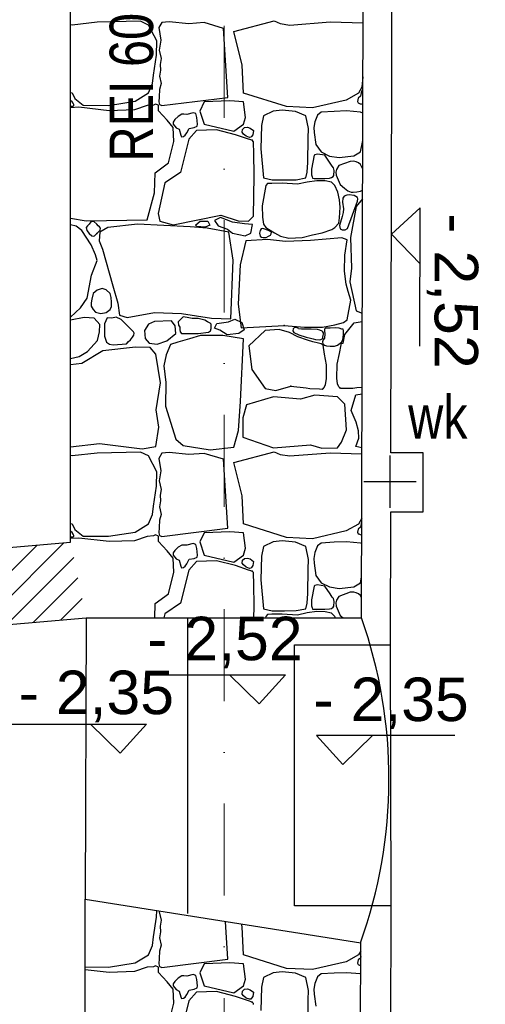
# Model space of a CAD drawing. Header units: millimetres. Extents: x 77315 to 1043159, y -108895 to -47794.
# Tile 31 of 87: x 101262 to 102868, y -104418 to -101023. Entities that reach past the tile are written whole.
import ezdxf

# ---------------------------------------------------------------- set-up
doc = ezdxf.new("R2010")
doc.units = ezdxf.units.MM
doc.header["$MEASUREMENT"] = 0
doc.linetypes.add('Dot & Dashed', pattern=[670.277762, 317.5, -176.388889, 0, -176.388874])
for name, color, linetype in [('_HATCH', 7, 'Continuous'), ('Annotation - Text', 7, 'Continuous'), ('HATCH', 7, 'Continuous'), ('Koty', 7, 'Continuous'), ('opisy inne', 7, 'Continuous'), ('OSIE', 7, 'Continuous'), ('podciagi', 7, 'Continuous'), ('SCHODY', 7, 'Continuous'), ('Structural - Bearing', 7, 'Continuous'), ('Structural - Grid', 7, 'Continuous')]:
    doc.layers.add(name, color=color, linetype=linetype)
doc.styles.add('STYL_AUTOMATYCZNY_1', font='arial.ttf')
doc.styles.add('STYL_AUTOMATYCZNY_3', font='arial.ttf', dxfattribs={"width": 0.8})
doc.styles.add('STYL_AUTOMATYCZNY_6', font='arial.ttf', dxfattribs={"width": 0.8})

# ---------------------------------------------------------------- blocks, each defined once
blk = doc.blocks.new('*X14')
at = {"layer": '_HATCH'}
for p, q in [((101529.4, -101031.9), (101442.3, -101041.4)), ((101678.9, -101028.2), (101529.4, -101031.9)), ((101706.5, -101041.4), (101678.9, -101028.2)), ((101751.5, -101032.3), (101741.5, -101049.8)), ((101777.5, -101029.8), (101751.5, -101032.3)), ((101844.8, -101036.9), (101777.5, -101029.8)), ((101897.7, -101032.7), (101844.8, -101036.9)), ((101965.2, -101053), (101897.7, -101032.7)), ((102000, -101063.4), (102139.9, -101027)), ((102139.9, -101027), (102160.1, -101036.5)), ((102193.4, -101041.4), (102333.4, -101030.3)), ((102333.4, -101030.3), (102446.3, -101033.7)), ((101442.3, -101041.4), (101437.3, -101040)), ((101735, -101095.9), (101706.5, -101041.4)), ((101741.5, -101049.8), (101748.2, -101093.2)), ((101979.6, -101290.7), (101965.2, -101053)), ((102029.5, -101179.1), (102000, -101063.4)), ((102160.1, -101036.5), (102193.4, -101041.4)), ((101733.8, -101145.4), (101735, -101095.9)), ((101748.2, -101093.2), (101742.7, -101127.5)), ((101742.7, -101127.5), (101749.4, -101156.7)), ((101723, -101214.4), (101733.8, -101145.4)), ((101749.4, -101156.7), (101746.1, -101176.8)), ((101748, -101196.6), (101744.4, -101217.4)), ((101746.1, -101176.8), (101748, -101196.6)), ((102033.3, -101275.9), (102029.5, -101179.1)), ((101719.7, -101243.3), (101723, -101214.4)), ((101744.4, -101217.4), (101750, -101242.8)), ((102445.8, -101220), (102442, -101255.7)), ((101706.5, -101275.5), (101719.7, -101243.3)), ((101744.2, -101263.4), (101742.4, -101288.6)), ((101750, -101242.8), (101744.2, -101263.4)), ((102442, -101255.7), (102430.8, -101276.3)), ((102441.1, -101268.9), (102437, -101286.9)), ((102445.7, -101264.6), (102441.1, -101268.9)), ((101437.3, -101274.1), (101442.3, -101275.5)), ((101442.4, -101305.6), (101437.3, -101301.2)), ((101442.3, -101275.5), (101451.8, -101294.9)), ((101446.1, -101310.9), (101442.4, -101305.6)), ((101451.8, -101294.9), (101481.1, -101317.6)), ((101567.8, -101318.4), (101660.3, -101304)), ((101660.3, -101304), (101706.5, -101275.5)), ((101742.4, -101288.6), (101741.5, -101306.3)), ((101751.5, -101319.2), (101979.6, -101290.7)), ((101986.6, -101302.9), (101897.7, -101306.3)), ((102033.9, -101306.3), (101986.6, -101302.9)), ((102181.6, -101322.5), (102033.3, -101275.9)), ((102388.3, -101299.8), (102272, -101326.9)), ((102430.8, -101276.3), (102388.3, -101299.8)), ((102429.1, -101293.3), (102426.8, -101304.4)), ((102426.8, -101304.4), (102430, -101309.6)), ((102437, -101286.9), (102429.1, -101293.3)), ((101437.3, -101320.8), (101445.9, -101320.5)), ((101465.9, -101324.6), (101437.3, -101326.2)), ((101445.9, -101320.5), (101448.3, -101318.6)), ((101448.2, -101315.3), (101446.1, -101310.9)), ((101448.3, -101318.6), (101448.2, -101315.3)), ((101570.7, -101336.6), (101465.9, -101324.6)), ((101481.1, -101317.6), (101567.8, -101318.4)), ((101657.8, -101333.7), (101570.7, -101336.6)), ((101701.2, -101318.8), (101657.8, -101333.7)), ((101722.9, -101317.4), (101701.2, -101318.8)), ((101730.3, -101313.6), (101722.9, -101317.4)), ((101740.9, -101318.1), (101730.3, -101313.6)), ((101740.4, -101336.6), (101740.9, -101318.1)), ((101770.9, -101369.2), (101740.4, -101336.6)), ((101741.5, -101306.3), (101744.4, -101315.6)), ((101744.4, -101315.6), (101751.5, -101319.2)), ((101897.7, -101306.3), (101883.3, -101337.9)), ((101883.3, -101337.9), (101897.7, -101383)), ((102040.6, -101360), (102033.9, -101306.3)), ((102136.7, -101338), (102102.8, -101353.9)), ((102167.1, -101334.5), (102136.7, -101338)), ((102213.4, -101339), (102167.1, -101334.5)), ((102272, -101326.9), (102181.6, -101322.5)), ((102249, -101353.9), (102213.4, -101339)), ((102346.8, -101339), (102301.9, -101342)), ((102389, -101337.6), (102346.8, -101339)), ((102437.7, -101342), (102389, -101337.6)), ((102430, -101309.6), (102432.2, -101310.4)), ((102432.2, -101310.4), (102436.7, -101312.6)), ((102436.7, -101312.6), (102441.1, -101313)), ((102441.1, -101313), (102445.6, -101314)), ((101791.6, -101394.4), (101770.9, -101369.2)), ((101797.3, -101367.5), (101791.5, -101376.1)), ((101808.5, -101356.3), (101797.3, -101367.5)), ((101820.6, -101348.6), (101808.5, -101356.3)), ((101828.4, -101348.5), (101820.6, -101348.6)), ((101837.8, -101349.4), (101828.4, -101348.5)), ((101860.2, -101343.6), (101837.8, -101349.4)), ((101869.5, -101346.7), (101860.2, -101343.6)), ((101873.2, -101360.6), (101869.5, -101346.7)), ((101874.7, -101383.3), (101873.2, -101360.6)), ((102033.9, -101383), (102040.6, -101360)), ((102102.8, -101353.9), (102095.6, -101387.4)), ((102257.7, -101398.4), (102249, -101353.9)), ((102289.5, -101351.8), (102280.3, -101374.5)), ((102301.9, -101342), (102289.5, -101351.8)), ((102445.5, -101344.9), (102437.7, -101342)), ((101791.5, -101376.1), (101791.6, -101383)), ((101791.6, -101383), (101801.4, -101395.7)), ((101793.2, -101442.7), (101791.6, -101394.4)), ((101801.4, -101395.7), (101811.4, -101400.8)), ((101811.4, -101400.8), (101817.6, -101421.2)), ((101838, -101413), (101846.1, -101397.5)), ((101871.6, -101405.1), (101845.2, -101434.8)), ((101846.1, -101397.5), (101863.8, -101394.5)), ((101863.8, -101394.5), (101874.3, -101390.1)), ((101940.2, -101402.6), (101871.6, -101405.1)), ((101874.3, -101390.1), (101874.7, -101383.3)), ((101897.7, -101383), (102000.8, -101407.5)), ((102006.2, -101419.5), (101940.2, -101402.6)), ((102000.8, -101407.5), (102033.9, -101383)), ((102028.7, -101411), (102030.4, -101401.2)), ((102030.4, -101401.2), (102037.7, -101394.5)), ((102037.7, -101394.5), (102047.7, -101393.3)), ((102047.7, -101393.3), (102056.9, -101396.5)), ((102056.9, -101396.5), (102068, -101405)), ((102068, -101405), (102066.1, -101419.3)), ((102095.6, -101387.4), (102094, -101468.3)), ((102257.4, -101431.5), (102257.7, -101398.4)), ((102280.3, -101374.5), (102276.8, -101394.6)), ((102276.8, -101394.6), (102277.1, -101411.6)), ((101845.2, -101434.8), (101816.3, -101549.6)), ((101817.6, -101421.2), (101819.8, -101426.7)), ((101819.8, -101426.7), (101826.4, -101425.9)), ((101826.4, -101425.9), (101832.1, -101421.4)), ((101832.1, -101421.4), (101838, -101413)), ((102050.8, -101434.8), (102006.2, -101419.5)), ((102033.9, -101417.3), (102028.7, -101411)), ((102043, -101425), (102033.9, -101417.3)), ((102054.2, -101429), (102043, -101425)), ((102064.2, -101438.6), (102050.8, -101434.8)), ((102059.2, -101428.4), (102054.2, -101429)), ((102061.8, -101425.5), (102059.2, -101428.4)), ((102066.1, -101419.3), (102061.8, -101425.5)), ((102068.4, -101443.6), (102064.2, -101438.6)), ((102256.2, -101515.2), (102257.4, -101431.5)), ((102277.1, -101411.6), (102283.9, -101453.5)), ((102437.7, -101478.7), (102445.3, -101439.3)), ((101774.6, -101516.5), (101793.2, -101442.7)), ((102068.6, -101447.6), (102068.4, -101443.6)), ((102069, -101481.5), (102068.6, -101447.6)), ((102094, -101468.3), (102102.8, -101568.6)), ((102283.9, -101453.5), (102301.9, -101478.7)), ((102070.6, -101561.1), (102069, -101481.5)), ((102277.1, -101490.5), (102268.3, -101537.9)), ((102280.3, -101488.5), (102277.1, -101490.5)), ((102288.8, -101486.1), (102280.3, -101488.5)), ((102314.8, -101490.5), (102288.8, -101486.1)), ((102301.9, -101478.7), (102330.1, -101493)), ((102332.6, -101517.3), (102314.8, -101490.5)), ((102330.1, -101493), (102364.1, -101498.4)), ((102364.1, -101498.4), (102414.3, -101492.4)), ((102414.3, -101492.4), (102437.7, -101478.7)), ((101728.8, -101550.4), (101774.6, -101516.5)), ((102253.7, -101548.5), (102256.2, -101515.2)), ((102268.3, -101537.9), (102268, -101558.1)), ((102340.2, -101528), (102332.6, -101517.3)), ((102344.8, -101533.3), (102340.2, -101528)), ((102346.3, -101543.3), (102344.8, -101533.3)), ((102345, -101559.6), (102346.3, -101543.3)), ((102354.3, -101539.1), (102352.3, -101548.2)), ((102363.2, -101525.6), (102354.3, -101539.1)), ((102401.6, -101511.6), (102363.2, -101525.6)), ((102414.2, -101511.1), (102401.6, -101511.6)), ((102422.2, -101513), (102414.2, -101511.1)), ((102430.6, -101516.7), (102422.2, -101513)), ((102437.5, -101522.3), (102430.6, -101516.7)), ((102445, -101538.3), (102437.5, -101522.3)), ((101727.2, -101620.2), (101728.8, -101550.4)), ((101816.3, -101549.6), (101762.7, -101585.5)), ((102068.1, -101700.2), (102070.6, -101561.1)), ((102102.8, -101568.6), (102133.2, -101575.4)), ((102133.2, -101575.4), (102175.6, -101574.9)), ((102175.6, -101574.9), (102215.8, -101574.7)), ((102215.8, -101574.7), (102249, -101568.6)), ((102249, -101568.6), (102253.7, -101548.5)), ((102268, -101558.1), (102270.6, -101565.1)), ((102270.6, -101565.1), (102272.2, -101569.1)), ((102272.2, -101569.1), (102277.1, -101570)), ((102277.1, -101570), (102314.8, -101570)), ((102314.8, -101570), (102330.4, -101568.7)), ((102330.4, -101568.7), (102337.6, -101566.9)), ((102337.6, -101566.9), (102343, -101563)), ((102343, -101563), (102345, -101559.6)), ((102352.3, -101548.2), (102353.9, -101559.3)), ((102353.9, -101559.3), (102367.7, -101591.3)), ((101762.7, -101585.5), (101739.1, -101690.8)), ((102110.6, -101594.8), (102098.6, -101664.5)), ((102116.9, -101587.8), (102110.6, -101594.8)), ((102131.9, -101587.3), (102116.9, -101587.8)), ((102166.7, -101586.8), (102131.9, -101587.3)), ((102219.7, -101590.1), (102166.7, -101586.8)), ((102253, -101582.8), (102219.7, -101590.1)), ((102286.9, -101578.1), (102253, -101582.8)), ((102315.4, -101578.6), (102286.9, -101578.1)), ((102337.4, -101583.5), (102315.4, -101578.6)), ((102349.3, -101594.8), (102337.4, -101583.5)), ((102359.1, -101617.5), (102349.3, -101594.8)), ((102367.7, -101591.3), (102382.4, -101604)), ((102382.4, -101604), (102394, -101613)), ((102437, -101613.7), (102444.8, -101610.3)), ((101701.2, -101712.6), (101727.2, -101620.2)), ((102364.7, -101644.3), (102359.1, -101617.5)), ((102367.8, -101669.6), (102364.7, -101644.3)), ((102376.5, -101638.8), (102375.4, -101651.5)), ((102381.7, -101631.6), (102376.5, -101638.8)), ((102390.5, -101628), (102381.7, -101631.6)), ((102398.4, -101627), (102390.5, -101628)), ((102394, -101613), (102405.3, -101617.2)), ((102416, -101628.9), (102398.4, -101627)), ((102405.3, -101617.2), (102412.3, -101617.7)), ((102412.3, -101617.7), (102424.4, -101616.8)), ((102427.3, -101636.3), (102416, -101628.9)), ((102444.8, -101640.2), (102422.2, -101666.8)), ((102424.4, -101616.8), (102437, -101613.7)), ((102427.1, -101648.1), (102427.8, -101641)), ((102427.8, -101641), (102427.3, -101636.3)), ((102098.6, -101664.5), (102099.1, -101704.2)), ((102365.2, -101706.5), (102367.8, -101669.6)), ((102375.4, -101651.5), (102379.2, -101674.9)), ((102379.2, -101674.9), (102377.3, -101687.3)), ((102392.5, -101743.2), (102427.1, -101648.1)), ((102422.2, -101666.8), (102402.8, -101774.1)), ((101437.3, -101707.6), (101491, -101715.9)), ((101491, -101715.9), (101701.2, -101712.6)), ((101739.1, -101690.8), (101745.3, -101717.6)), ((101790.7, -101730), (101955.9, -101696.9)), ((101954.3, -101704.8), (101934.2, -101715.1)), ((101995.6, -101720.5), (101954.3, -101704.8)), ((101955.9, -101696.9), (102015.3, -101716.8)), ((102050.8, -101717.6), (102068.1, -101700.2)), ((102099.1, -101704.2), (102102.4, -101727.4)), ((102362.6, -101723.9), (102365.2, -101706.5)), ((102374.7, -101701.6), (102364.5, -101733)), ((102377.3, -101687.3), (102374.7, -101701.6)), ((101456.8, -101734.9), (101437.3, -101730.7)), ((101475.8, -101749.8), (101456.8, -101734.9)), ((101495, -101733.6), (101491.5, -101739)), ((101491.5, -101739), (101493.3, -101749.4)), ((101501, -101727.5), (101495, -101733.6)), ((101506.5, -101720.4), (101501, -101727.5)), ((101511.8, -101718.2), (101506.5, -101720.4)), ((101517.1, -101719.2), (101511.8, -101718.2)), ((101527.8, -101727.5), (101517.1, -101719.2)), ((101532.4, -101734), (101527.8, -101727.5)), ((101537.3, -101736.6), (101532.4, -101734)), ((101540.4, -101741.9), (101537.3, -101736.6)), ((101566.2, -101739.5), (101538.5, -101756)), ((101539.6, -101749), (101540.4, -101741.9)), ((101668.1, -101727.5), (101566.2, -101739.5)), ((101850.2, -101736.6), (101668.1, -101727.5)), ((101745.3, -101717.6), (101790.7, -101730)), ((101908.4, -101741.9), (101850.2, -101736.6)), ((101869.5, -101730.3), (101884.7, -101718.1)), ((101871.9, -101735.7), (101869.5, -101730.3)), ((101901.9, -101738.2), (101871.9, -101735.7)), ((101884.7, -101718.1), (101911.2, -101717.1)), ((101918, -101731.8), (101901.9, -101738.2)), ((101983, -101755.1), (101908.4, -101741.9)), ((101911.2, -101717.1), (101918, -101731.8)), ((101934.2, -101715.1), (101946, -101733.8)), ((101946, -101733.8), (101978.9, -101744.6)), ((101978.9, -101744.6), (101996.1, -101759.3)), ((102037.8, -101726.4), (101995.6, -101720.5)), ((102015.3, -101716.8), (102050.8, -101717.6)), ((102065.2, -101729.4), (102037.8, -101726.4)), ((102058.9, -101759.3), (102065.2, -101729.4)), ((102094.3, -101744.1), (102091.5, -101749.2)), ((102101, -101743), (102094.3, -101744.1)), ((102120.5, -101749.2), (102101, -101743)), ((102102.4, -101727.4), (102110.6, -101739)), ((102110.6, -101739), (102141.2, -101758.2)), ((102305.8, -101757.3), (102338.3, -101746.8)), ((102338.3, -101746.8), (102349.3, -101739)), ((102349.3, -101739), (102362.6, -101723.9)), ((102364.5, -101733), (102366.8, -101743.6)), ((102366.8, -101743.6), (102373.9, -101747.4)), ((102373.9, -101747.4), (102384.2, -101746.9)), ((102384.2, -101746.9), (102392.5, -101743.2)), ((101508.4, -101799.7), (101475.8, -101749.8)), ((101493.3, -101749.4), (101501, -101760.5)), ((101501, -101760.5), (101510.3, -101767.9)), ((101510.3, -101767.9), (101515, -101769.3)), ((101515, -101769.3), (101519.9, -101767.8)), ((101519.9, -101767.8), (101523.3, -101764.3)), ((101523.3, -101764.3), (101527.8, -101760.5)), ((101527.8, -101760.5), (101539.6, -101749)), ((101538.5, -101756), (101535.6, -101785.3)), ((101998, -101852.2), (101983, -101755.1)), ((101996.1, -101759.3), (102039.2, -101768.1)), ((102039.2, -101768.1), (102058.9, -101759.3)), ((102116.5, -101780.3), (102041.8, -101784.8)), ((102091.5, -101749.2), (102088.7, -101758.4)), ((102088.7, -101758.4), (102091.5, -101769.4)), ((102091.5, -101769.4), (102095.5, -101772.3)), ((102095.5, -101772.3), (102102.2, -101773.8)), ((102102.2, -101773.8), (102112.1, -101774.3)), ((102112.1, -101774.3), (102120.5, -101769.4)), ((102178.7, -101787.2), (102116.5, -101780.3)), ((102129.9, -101755.2), (102120.5, -101749.2)), ((102120.5, -101769.4), (102126.6, -101765.8)), ((102126.6, -101765.8), (102129.4, -101761.3)), ((102129.4, -101761.3), (102129.9, -101755.2)), ((102141.2, -101758.2), (102161.6, -101769.4)), ((102161.6, -101769.4), (102190.1, -101776)), ((102190.1, -101776), (102236.6, -101773.4)), ((102236.6, -101773.4), (102271.5, -101764.8)), ((102373.3, -101775), (102264.6, -101784.4)), ((102271.5, -101764.8), (102305.8, -101757.3)), ((102391.5, -101781.8), (102373.3, -101775)), ((102402.8, -101774.1), (102406.9, -101879.4)), ((101522.8, -101833.6), (101508.4, -101799.7)), ((101535.6, -101785.3), (101547.4, -101814.6)), ((101547.4, -101814.6), (101583.1, -101940.9)), ((102041.8, -101784.8), (102022.4, -101867.7)), ((102264.6, -101784.4), (102178.7, -101787.2)), ((102383, -101835.3), (102391.5, -101781.8)), ((101528.6, -101853.4), (101522.8, -101833.6)), ((102382.1, -101889.5), (102383, -101835.3)), ((101509.6, -101904.2), (101528.6, -101853.4)), ((101990.1, -102054.8), (101998, -101852.2)), ((102022.4, -101867.7), (102015.9, -102003.4)), ((102406.9, -101879.4), (102401.2, -101926.9)), ((101493.9, -101983.4), (101509.6, -101904.2)), ((102388.5, -101934.8), (102382.1, -101889.5)), ((101546.4, -101950.2), (101529.4, -101955.1)), ((101560.2, -101954.4), (101546.4, -101950.2)), ((101583.1, -101940.9), (101600.4, -102000.3)), ((102395.5, -101960.1), (102388.5, -101934.8)), ((102401.2, -101926.9), (102422.2, -102026.8)), ((101471.6, -102016.9), (101493.9, -101983.4)), ((101514.8, -101967), (101510.1, -101986.5)), ((101529.4, -101955.1), (101514.8, -101967)), ((101573.5, -101967), (101560.2, -101954.4)), ((101577.3, -101981.3), (101573.5, -101967)), ((101577.8, -101997), (101577.3, -101981.3)), ((102404.4, -101990.1), (102395.5, -101960.1)), ((101437.3, -102049.1), (101471.6, -102016.9)), ((101508.2, -101998.6), (101508, -102011)), ((101508, -102011), (101514.8, -102022.2)), ((101510.1, -101986.5), (101508.2, -101998.6)), ((101573.5, -102022.2), (101577.9, -102012)), ((101577.9, -102012), (101577.8, -101997)), ((101600.4, -102000.3), (101606.2, -102041.2)), ((102015.9, -102003.4), (102025.9, -102085.1)), ((102391.5, -102057.3), (102404.4, -101990.1)), ((101484, -102049.5), (101437.3, -102059.3)), ((101519.1, -102052.4), (101484, -102049.5)), ((101514.8, -102022.2), (101523.5, -102031.6)), ((101537.7, -102073.8), (101519.1, -102052.4)), ((101523.5, -102031.6), (101542.1, -102036.2)), ((101542.1, -102036.2), (101559.8, -102032.8)), ((101563.7, -102051.1), (101554.4, -102071.8)), ((101559.8, -102032.8), (101573.5, -102022.2)), ((101579.9, -102051.7), (101563.7, -102051.1)), ((101594.3, -102048), (101579.9, -102051.7)), ((101611.6, -102056.5), (101594.3, -102048)), ((101606.2, -102041.2), (101632.2, -102049.9)), ((101632.2, -102049.9), (101726.3, -102032.5)), ((101726.3, -102032.5), (101820, -102035.8)), ((101820, -102052.8), (101808.5, -102064.7)), ((101820, -102035.8), (101923.7, -102051.5)), ((101826, -102047.2), (101820, -102052.8)), ((101839, -102050.2), (101826, -102047.2)), ((101856.8, -102053.1), (101839, -102050.2)), ((101877, -102052.8), (101856.8, -102053.1)), ((101899.9, -102058.8), (101877, -102052.8)), ((101923.7, -102051.5), (101990.1, -102054.8)), ((102422.2, -102026.8), (102443.8, -102034.2)), ((101537.3, -102098.6), (101537.7, -102073.8)), ((101554.4, -102071.8), (101553.8, -102114.3)), ((101654.5, -102099.4), (101611.6, -102056.5)), ((101705.7, -102072.6), (101691.9, -102094.9)), ((101727.2, -102063.5), (101705.7, -102072.6)), ((101785, -102061), (101727.2, -102063.5)), ((101798.6, -102078.8), (101785, -102061)), ((101800.9, -102104.7), (101798.6, -102078.8)), ((101808.5, -102064.7), (101809.5, -102076.5)), ((101809.5, -102076.5), (101814.3, -102083.5)), ((101814.3, -102083.5), (101814.1, -102090.8)), ((101909.7, -102064.2), (101899.9, -102058.8)), ((101919, -102068.8), (101909.7, -102064.2)), ((101922.5, -102072.7), (101919, -102068.8)), ((101921.7, -102087.8), (101922.6, -102081.2)), ((101922.6, -102081.2), (101922.5, -102072.7)), ((101934.3, -102086.5), (101942.1, -102070.3)), ((101951.7, -102093.8), (101934.3, -102086.5)), ((101942.1, -102070.3), (101982.4, -102064.3)), ((101982.4, -102064.3), (102004.1, -102055.2)), ((102004.1, -102055.2), (102028.2, -102067.3)), ((102025.9, -102085.1), (102173.7, -102077.6)), ((102028.2, -102067.3), (102036, -102092)), ((102173.7, -102077.6), (102244, -102082.9)), ((102208.3, -102085.1), (102205.4, -102088.5)), ((102214.3, -102084.6), (102208.3, -102085.1)), ((102218.6, -102085.4), (102214.3, -102084.6)), ((102221.9, -102086.9), (102218.6, -102085.4)), ((102223.6, -102088.9), (102221.9, -102086.9)), ((102244, -102082.9), (102306.8, -102082.9)), ((102306.8, -102082.9), (102348.5, -102074.6)), ((102316.4, -102086.7), (102313.3, -102089.7)), ((102320.1, -102087), (102316.4, -102086.7)), ((102333.4, -102086.1), (102320.1, -102087)), ((102352, -102085.2), (102333.4, -102086.1)), ((102348.5, -102074.6), (102378.8, -102067.3)), ((102364.2, -102086.4), (102352, -102085.2)), ((102373.3, -102089.7), (102364.2, -102086.4)), ((102378.8, -102067.3), (102391.5, -102057.3)), ((102383.7, -102108.8), (102415.2, -102067.6)), ((102415.2, -102067.6), (102443.7, -102063.2)), ((101530.1, -102129.3), (101537.3, -102098.6)), ((101553.8, -102114.3), (101561.3, -102135.1)), ((101643.4, -102127), (101650.3, -102117.8)), ((101650.3, -102117.8), (101655.1, -102110.8)), ((101656.1, -102103.8), (101654.5, -102099.4)), ((101655.1, -102110.8), (101656.1, -102103.8)), ((101691.9, -102094.9), (101694.6, -102121.7)), ((101768.9, -102130.4), (101800.9, -102104.7)), ((101814.1, -102090.8), (101815, -102099.2)), ((101815, -102099.2), (101820, -102104.8)), ((101820, -102104.8), (101877, -102104.8)), ((101885.7, -102111.8), (101847.7, -102123.4)), ((101877, -102104.8), (101913.3, -102100.3)), ((101924.1, -102111.8), (101885.7, -102111.8)), ((101913.3, -102100.3), (101919.8, -102095.9)), ((101919.8, -102095.9), (101921.7, -102087.8)), ((101962.5, -102111.8), (101924.1, -102111.8)), ((101977, -102109.4), (101951.7, -102093.8)), ((102033.4, -102123.5), (101962.5, -102111.8)), ((102017.3, -102104.6), (101977, -102109.4)), ((102036, -102092), (102017.3, -102104.6)), ((102108.2, -102094.2), (102052.7, -102147.1)), ((102156.8, -102091.6), (102108.2, -102094.2)), ((102193.1, -102101.4), (102156.8, -102091.6)), ((102221.7, -102116.1), (102193.1, -102101.4)), ((102205.4, -102088.5), (102204.3, -102095.1)), ((102204.3, -102095.1), (102207.1, -102101.4)), ((102207.1, -102101.4), (102225.1, -102108.9)), ((102255, -102127.5), (102221.7, -102116.1)), ((102234.4, -102089.8), (102223.6, -102088.9)), ((102225.1, -102108.9), (102250.1, -102117)), ((102267.6, -102089.7), (102234.4, -102089.8)), ((102250.1, -102117), (102265.2, -102121)), ((102265.2, -102121), (102274.7, -102122.7)), ((102288.8, -102091.6), (102267.6, -102089.7)), ((102297.2, -102093), (102288.8, -102091.6)), ((102304.9, -102096.6), (102297.2, -102093)), ((102307.9, -102099.4), (102304.9, -102096.6)), ((102307, -102121.1), (102307.8, -102117.3)), ((102307.8, -102117.3), (102308.9, -102111.7)), ((102309.8, -102103.1), (102307.9, -102099.4)), ((102308.9, -102111.7), (102309.3, -102107.3)), ((102313.8, -102121), (102309, -102126.7)), ((102309.3, -102107.3), (102309.8, -102103.1)), ((102313.3, -102089.7), (102312.9, -102095.9)), ((102312.9, -102095.9), (102314.8, -102106.1)), ((102314.8, -102106.1), (102313.8, -102121)), ((102377.3, -102090.2), (102373.3, -102089.7)), ((102376, -102126.2), (102378.7, -102109.7)), ((102379.3, -102094.7), (102377.3, -102090.2)), ((102377.4, -102138.6), (102383.7, -102108.8)), ((102378.7, -102109.7), (102379.3, -102094.7)), ((101496, -102167.1), (101530.1, -102129.3)), ((101660.7, -102152.3), (101548.4, -102164.6)), ((101561.3, -102135.1), (101570.9, -102142.1)), ((101570.9, -102142.1), (101583.9, -102144.4)), ((101583.9, -102144.4), (101630.2, -102140)), ((101630.2, -102140), (101636.5, -102133)), ((101636.4, -102133.3), (101643.4, -102127)), ((101712.3, -102153.1), (101660.7, -102152.3)), ((101694.6, -102121.7), (101707.8, -102138.6)), ((101707.8, -102138.6), (101736.2, -102141.5)), ((101731.3, -102176.1), (101712.3, -102153.1)), ((101736.2, -102141.5), (101768.9, -102130.4)), ((101782, -102142.6), (101766.9, -102178.5)), ((101807.7, -102134.9), (101782, -102142.6)), ((101847.7, -102123.4), (101807.7, -102134.9)), ((102024, -102339.6), (102033.4, -102123.5)), ((102052.7, -102147.1), (102062.5, -102228.8)), ((102273.3, -102133.1), (102255, -102127.5)), ((102293.1, -102138.3), (102273.3, -102133.1)), ((102274.7, -102122.7), (102282.4, -102125.2)), ((102282.4, -102125.2), (102294.9, -102126.3)), ((102301.6, -102140), (102293.1, -102138.3)), ((102294.9, -102126.3), (102300.6, -102125.8)), ((102300.6, -102125.8), (102304.9, -102123.7)), ((102308.2, -102145.4), (102301.6, -102140)), ((102304.9, -102123.7), (102307, -102121.1)), ((102309, -102126.7), (102306.3, -102133.3)), ((102306.3, -102133.3), (102307.7, -102140.4)), ((102307.7, -102140.4), (102313.3, -102145.4)), ((102313.3, -102176.1), (102308.2, -102145.4)), ((102313.3, -102145.4), (102320.7, -102147.5)), ((102320.7, -102147.5), (102332.4, -102148.7)), ((102332.4, -102148.7), (102347.8, -102148.5)), ((102347.8, -102148.5), (102358, -102145.4)), ((102358, -102145.4), (102372, -102134.5)), ((102364.6, -102174.3), (102370.6, -102143.8)), ((102370.6, -102143.8), (102372.4, -102139.1)), ((102372, -102134.5), (102376, -102126.2)), ((102372.4, -102139.1), (102377.4, -102138.6)), ((101437.3, -102190.5), (101466.3, -102184)), ((101466.3, -102184), (101496, -102167.1)), ((101548.4, -102164.6), (101476.2, -102208.4)), ((101747.4, -102274.4), (101731.3, -102176.1)), ((101766.9, -102178.5), (101759.4, -102216.1)), ((102320, -102212.9), (102313.3, -102176.1)), ((102357, -102211), (102364.6, -102174.3)), ((101476.2, -102208.4), (101437.3, -102212.9)), ((101759.4, -102216.1), (101765.9, -102274.2)), ((102320, -102261), (102320, -102212.9)), ((102355.7, -102259), (102357, -102211)), ((102062.5, -102228.8), (102108.2, -102294.2)), ((101732.9, -102368.6), (101747.4, -102274.4)), ((101765.9, -102274.2), (101764.3, -102354.9)), ((102145.2, -102301.3), (102196.7, -102286.6)), ((102196.7, -102286.6), (102249.9, -102292.5)), ((102312.4, -102290.9), (102316.5, -102280.4)), ((102316.5, -102280.4), (102320, -102261)), ((102358.6, -102278.6), (102355.7, -102259)), ((102362.4, -102289.2), (102358.6, -102278.6)), ((102366.5, -102292.6), (102362.4, -102289.2)), ((102136.9, -102323.6), (102044.4, -102351.2)), ((102108.2, -102294.2), (102145.2, -102301.3)), ((102230.3, -102331.4), (102136.9, -102323.6)), ((102279.4, -102317.8), (102230.3, -102331.4)), ((102249.9, -102292.5), (102263.2, -102294.9)), ((102263.2, -102294.9), (102296.3, -102295.5)), ((102358.7, -102323.6), (102279.4, -102317.8)), ((102296.3, -102295.5), (102304.9, -102296.4)), ((102304.9, -102296.4), (102308.2, -102294.2)), ((102308.2, -102294.2), (102312.4, -102290.9)), ((102383.4, -102348.3), (102358.7, -102323.6)), ((102369.8, -102294.9), (102366.5, -102292.6)), ((102378.4, -102294.2), (102369.8, -102294.9)), ((102411.5, -102294.5), (102378.4, -102294.2)), ((102405.7, -102370.6), (102421, -102316.1)), ((102424.8, -102292.4), (102411.5, -102294.5)), ((102421, -102316.1), (102443.1, -102312.6)), ((102443.1, -102290.9), (102424.8, -102292.4)), ((101764.3, -102354.9), (101800.2, -102469.3)), ((102016.2, -102439.8), (102024, -102339.6)), ((102044.4, -102351.2), (102031.9, -102395.3)), ((102388.8, -102437.1), (102383.4, -102348.3)), ((101741.6, -102427.6), (101732.9, -102368.6)), ((102422.2, -102410.7), (102405.7, -102370.6)), ((102031.9, -102395.3), (102031.1, -102462.5)), ((102430.9, -102440), (102422.2, -102410.7)), ((101731.3, -102494.1), (101741.6, -102427.6)), ((102000.6, -102496.7), (102016.2, -102439.8)), ((102371.8, -102479.6), (102388.8, -102437.1)), ((102431.3, -102465.6), (102430.9, -102440)), ((101437.3, -102495.9), (101536.5, -102484.6)), ((101536.5, -102484.6), (101684.2, -102502.3)), ((101684.2, -102502.3), (101731.3, -102494.1)), ((101800.2, -102469.3), (101825.8, -102490.8)), ((101825.8, -102490.8), (101919.1, -102506.4)), ((102031.1, -102462.5), (102136.9, -102499.4)), ((102136.9, -102499.4), (102265.3, -102488.3)), ((102265.3, -102488.3), (102303.7, -102500.7)), ((102358.7, -102499.4), (102371.8, -102479.6)), ((102421, -102494.1), (102431.3, -102465.6)), ((102442.6, -102498.7), (102421, -102494.1)), ((101442.3, -102527.1), (101437.3, -102525.7)), ((101529.4, -102517.6), (101442.3, -102527.1)), ((101678.9, -102513.9), (101529.4, -102517.6)), ((101706.5, -102527.1), (101678.9, -102513.9)), ((101735, -102581.6), (101706.5, -102527.1)), ((101751.5, -102518), (101741.5, -102535.5)), ((101777.5, -102515.4), (101751.5, -102518)), ((101844.8, -102522.5), (101777.5, -102515.4)), ((101897.7, -102518.4), (101844.8, -102522.5)), ((101965.2, -102538.6), (101897.7, -102518.4)), ((101919.1, -102506.4), (102000.6, -102496.7)), ((102000, -102549.1), (102139.9, -102512.6)), ((102139.9, -102512.6), (102160.1, -102522.1)), ((102160.1, -102522.1), (102193.4, -102527.1)), ((102193.4, -102527.1), (102333.4, -102515.9)), ((102303.7, -102500.7), (102358.7, -102499.4)), ((102333.4, -102515.9), (102442.5, -102519.2)), ((101741.5, -102535.5), (101748.2, -102578.9)), ((101979.6, -102776.4), (101965.2, -102538.6)), ((102029.5, -102664.8), (102000, -102549.1)), ((101733.8, -102631.1), (101735, -102581.6)), ((101748.2, -102578.9), (101742.7, -102613.1)), ((101742.7, -102613.1), (101749.4, -102642.3)), ((101723, -102700), (101733.8, -102631.1)), ((101749.4, -102642.3), (101746.1, -102662.5)), ((101746.1, -102662.5), (101748, -102682.3)), ((101748, -102682.3), (101744.4, -102703)), ((102033.3, -102761.5), (102029.5, -102664.8)), ((101706.5, -102761.1), (101719.7, -102728.9)), ((101719.7, -102728.9), (101723, -102700)), ((101750, -102728.4), (101744.2, -102749)), ((101744.4, -102703), (101750, -102728.4)), ((101437.3, -102759.8), (101442.3, -102761.1)), ((101442.3, -102761.1), (101451.8, -102780.5)), ((101660.3, -102789.6), (101706.5, -102761.1)), ((101744.2, -102749), (101742.4, -102774.3)), ((102181.6, -102808.1), (102033.3, -102761.5)), ((102430.8, -102762), (102388.3, -102785.5)), ((102442, -102741.4), (102430.8, -102762)), ((102441.1, -102754.5), (102437, -102772.6)), ((102441.9, -102753.8), (102441.1, -102754.5)), ((101442.4, -102791.2), (101437.3, -102786.9)), ((101446.1, -102796.5), (101442.4, -102791.2)), ((101448.2, -102801), (101446.1, -102796.5)), ((101451.8, -102780.5), (101481.1, -102803.2)), ((101567.8, -102804.1), (101660.3, -102789.6)), ((101730.3, -102799.2), (101722.9, -102803)), ((101740.9, -102803.7), (101730.3, -102799.2)), ((101742.4, -102774.3), (101741.5, -102792)), ((101741.5, -102792), (101744.4, -102801.3)), ((101751.5, -102804.9), (101979.6, -102776.4)), ((101897.7, -102792), (101883.3, -102823.6)), ((101986.6, -102788.6), (101897.7, -102792)), ((102033.9, -102792), (101986.6, -102788.6)), ((102040.6, -102845.6), (102033.9, -102792)), ((102388.3, -102785.5), (102272, -102812.6)), ((102429.1, -102779), (102426.8, -102790)), ((102426.8, -102790), (102430, -102795.3)), ((102437, -102772.6), (102429.1, -102779)), ((102430, -102795.3), (102432.2, -102796)), ((102432.2, -102796), (102436.7, -102798.3)), ((102436.7, -102798.3), (102441.1, -102798.7)), ((102441.1, -102798.7), (102441.8, -102798.9)), ((101437.3, -102806.4), (101445.9, -102806.2)), ((101465.9, -102810.3), (101437.3, -102811.8)), ((101445.9, -102806.2), (101448.3, -102804.2)), ((101448.3, -102804.2), (101448.2, -102801)), ((101570.7, -102822.2), (101465.9, -102810.3)), ((101481.1, -102803.2), (101567.8, -102804.1)), ((101657.8, -102819.3), (101570.7, -102822.2)), ((101701.2, -102804.5), (101657.8, -102819.3)), ((101722.9, -102803), (101701.2, -102804.5)), ((101740.4, -102822.2), (101740.9, -102803.7)), ((101770.9, -102854.8), (101740.4, -102822.2)), ((101744.4, -102801.3), (101751.5, -102804.9)), ((101860.2, -102829.2), (101837.8, -102835)), ((101869.5, -102832.4), (101860.2, -102829.2)), ((101873.2, -102846.3), (101869.5, -102832.4)), ((101883.3, -102823.6), (101897.7, -102868.7)), ((102136.7, -102823.7), (102102.8, -102839.6)), ((102167.1, -102820.2), (102136.7, -102823.7)), ((102213.4, -102824.7), (102167.1, -102820.2)), ((102272, -102812.6), (102181.6, -102808.1)), ((102249, -102839.6), (102213.4, -102824.7)), ((102301.9, -102827.7), (102289.5, -102837.5)), ((102346.8, -102824.7), (102301.9, -102827.7)), ((102389, -102823.3), (102346.8, -102824.7)), ((102437.7, -102827.7), (102389, -102823.3)), ((102441.7, -102829.2), (102437.7, -102827.7)), ((101791.6, -102880), (101770.9, -102854.8)), ((101797.3, -102853.1), (101791.5, -102861.7)), ((101791.5, -102861.7), (101791.6, -102868.7)), ((101808.5, -102841.9), (101797.3, -102853.1)), ((101820.6, -102834.3), (101808.5, -102841.9)), ((101828.4, -102834.2), (101820.6, -102834.3)), ((101837.8, -102835), (101828.4, -102834.2)), ((101874.7, -102869), (101873.2, -102846.3)), ((102033.9, -102868.7), (102040.6, -102845.6)), ((102102.8, -102839.6), (102095.6, -102873.1)), ((102257.7, -102884.1), (102249, -102839.6)), ((102280.3, -102860.2), (102276.8, -102880.3)), ((102289.5, -102837.5), (102280.3, -102860.2)), ((101791.6, -102868.7), (101801.4, -102881.4)), ((101793.2, -102928.3), (101791.6, -102880)), ((101801.4, -102881.4), (101811.4, -102886.4)), ((101811.4, -102886.4), (101817.6, -102906.9)), ((101832.1, -102907), (101838, -102898.7)), ((101838, -102898.7), (101846.1, -102883.1)), ((101871.6, -102890.8), (101845.2, -102920.5)), ((101846.1, -102883.1), (101863.8, -102880.1)), ((101863.8, -102880.1), (101874.3, -102875.8)), ((101940.2, -102888.3), (101871.6, -102890.8)), ((101874.3, -102875.8), (101874.7, -102869)), ((101897.7, -102868.7), (102000.8, -102893.2)), ((102006.2, -102905.2), (101940.2, -102888.3)), ((102000.8, -102893.2), (102033.9, -102868.7)), ((102028.7, -102896.6), (102030.4, -102886.9)), ((102033.9, -102902.9), (102028.7, -102896.6)), ((102030.4, -102886.9), (102037.7, -102880.2)), ((102037.7, -102880.2), (102047.7, -102879)), ((102047.7, -102879), (102056.9, -102882.2)), ((102056.9, -102882.2), (102068, -102890.7)), ((102068, -102890.7), (102066.1, -102904.9)), ((102095.6, -102873.1), (102094, -102954)), ((102257.4, -102917.1), (102257.7, -102884.1)), ((102276.8, -102880.3), (102277.1, -102897.2)), ((102277.1, -102897.2), (102283.9, -102939.1)), ((101774.6, -103002.2), (101793.2, -102928.3)), ((101845.2, -102920.5), (101816.3, -103035.2)), ((101817.6, -102906.9), (101819.8, -102912.3)), ((101819.8, -102912.3), (101826.4, -102911.5)), ((101826.4, -102911.5), (101832.1, -102907)), ((102050.8, -102920.5), (102006.2, -102905.2)), ((102043, -102910.7), (102033.9, -102902.9)), ((102054.2, -102914.6), (102043, -102910.7)), ((102064.2, -102924.2), (102050.8, -102920.5)), ((102059.2, -102914), (102054.2, -102914.6)), ((102061.8, -102911.2), (102059.2, -102914)), ((102066.1, -102904.9), (102061.8, -102911.2)), ((102068.4, -102929.3), (102064.2, -102924.2)), ((102068.6, -102933.3), (102068.4, -102929.3)), ((102069, -102967.1), (102068.6, -102933.3)), ((102256.2, -103000.8), (102257.4, -102917.1)), ((102070.6, -103046.8), (102069, -102967.1)), ((102094, -102954), (102102.8, -103054.3)), ((102283.9, -102939.1), (102301.9, -102964.3)), ((102301.9, -102964.3), (102330.1, -102978.6)), ((102414.3, -102978.1), (102437.7, -102964.3)), ((102437.7, -102964.3), (102441.5, -102944.8)), ((101728.8, -103036.1), (101774.6, -103002.2)), ((102253.7, -103034.2), (102256.2, -103000.8)), ((102277.1, -102976.2), (102268.3, -103023.5)), ((102280.3, -102974.1), (102277.1, -102976.2)), ((102288.8, -102971.7), (102280.3, -102974.1)), ((102314.8, -102976.2), (102288.8, -102971.7)), ((102332.6, -103003), (102314.8, -102976.2)), ((102330.1, -102978.6), (102364.1, -102984)), ((102340.2, -103013.7), (102332.6, -103003)), ((102401.6, -102997.3), (102363.2, -103011.3)), ((102364.1, -102984), (102414.3, -102978.1)), ((102414.2, -102996.7), (102401.6, -102997.3)), ((102422.2, -102998.7), (102414.2, -102996.7)), ((102430.6, -103002.3), (102422.2, -102998.7)), ((102437.5, -103008), (102430.6, -103002.3)), ((101727.6, -103085.5), (101728.8, -103036.1)), ((101816.3, -103035.2), (101762.7, -103071.1)), ((102249, -103054.3), (102253.7, -103034.2)), ((102268.3, -103023.5), (102268, -103043.8)), ((102344.8, -103019), (102340.2, -103013.7)), ((102346.3, -103029), (102344.8, -103019)), ((102345, -103045.3), (102346.3, -103029)), ((102354.3, -103024.8), (102352.3, -103033.8)), ((102352.3, -103033.8), (102353.9, -103044.9)), ((102363.2, -103011.3), (102354.3, -103024.8)), ((102441.3, -103016), (102437.5, -103008)), ((101762.7, -103071.1), (101759.5, -103085.5)), ((102069.9, -103085.5), (102070.6, -103046.8)), ((102102.8, -103054.3), (102133.2, -103061.1)), ((102133.2, -103061.1), (102175.6, -103060.6)), ((102175.6, -103060.6), (102215.8, -103060.4)), ((102215.8, -103060.4), (102249, -103054.3)), ((102253, -103068.4), (102219.7, -103075.8)), ((102286.9, -103063.7), (102253, -103068.4)), ((102268, -103043.8), (102270.6, -103050.8)), ((102270.6, -103050.8), (102272.2, -103054.8)), ((102272.2, -103054.8), (102277.1, -103055.7)), ((102277.1, -103055.7), (102314.8, -103055.7)), ((102315.4, -103064.2), (102286.9, -103063.7)), ((102314.8, -103055.7), (102330.4, -103054.3)), ((102337.4, -103069.1), (102315.4, -103064.2)), ((102330.4, -103054.3), (102337.6, -103052.5)), ((102349.3, -103080.5), (102337.4, -103069.1)), ((102337.6, -103052.5), (102343, -103048.6)), ((102343, -103048.6), (102345, -103045.3)), ((102353.9, -103044.9), (102367.7, -103076.9)), ((102110.6, -103080.5), (102109.8, -103085.5)), ((102116.9, -103073.5), (102110.6, -103080.5)), ((102131.9, -103073), (102116.9, -103073.5)), ((102166.7, -103072.5), (102131.9, -103073)), ((102219.7, -103075.8), (102166.7, -103072.5)), ((102351.5, -103085.5), (102349.3, -103080.5)), ((102367.7, -103076.9), (102377.6, -103085.5))]:
    blk.add_line(p, q, dxfattribs=at)
for p in [(102064.2, -101438.6), (101527.8, -101760.5), (102173.7, -102077.6), (102196.7, -102286.6), (102308.2, -102294.2), (102308.2, -102294.2), (102366.5, -102292.6), (102366.5, -102292.6), (102064.2, -102924.2)]:
    blk.add_point(p, dxfattribs=at)
blk = doc.blocks.new('*X25')
at = {"layer": '_HATCH'}
for p, q in [((101723, -104185.7), (101733.8, -104116.8)), ((101733.8, -104116.8), (101734.3, -104094.4)), ((101743.2, -104095.8), (101742.7, -104098.8)), ((101742.7, -104098.8), (101749.4, -104128)), ((101749.4, -104128), (101746.1, -104148.2)), ((101746.1, -104148.2), (101748, -104168)), ((101979.6, -104262.1), (101971.7, -104131.9)), ((102029.5, -104150.4), (102026.9, -104140.6)), ((102033.3, -104247.2), (102029.5, -104150.4)), ((101719.7, -104214.6), (101723, -104185.7)), ((101748, -104168), (101744.4, -104188.7)), ((101744.4, -104188.7), (101750, -104214.1)), ((101706.5, -104246.8), (101719.7, -104214.6)), ((101750, -104214.1), (101744.2, -104234.7)), ((101660.3, -104275.3), (101706.5, -104246.8)), ((101744.2, -104234.7), (101742.4, -104259.9)), ((102181.6, -104293.8), (102033.3, -104247.2)), ((102430.8, -104247.6), (102388.3, -104271.2)), ((102437, -104258.2), (102429.1, -104264.6)), ((102438.2, -104234), (102430.8, -104247.6)), ((102438.1, -104253.2), (102437, -104258.2)), ((101487.6, -104289), (101567.8, -104289.7)), ((101567.8, -104289.7), (101660.3, -104275.3)), ((101701.2, -104290.1), (101657.8, -104305)), ((101722.9, -104288.7), (101701.2, -104290.1)), ((101730.3, -104284.9), (101722.9, -104288.7)), ((101740.9, -104289.4), (101730.3, -104284.9)), ((101740.4, -104307.9), (101740.9, -104289.4)), ((101742.4, -104259.9), (101741.5, -104277.7)), ((101741.5, -104277.7), (101744.4, -104286.9)), ((101744.4, -104286.9), (101751.5, -104290.6)), ((101751.5, -104290.6), (101979.6, -104262.1)), ((101897.7, -104277.7), (101883.3, -104309.3)), ((101986.6, -104274.3), (101897.7, -104277.7)), ((102033.9, -104277.7), (101986.6, -104274.3)), ((102040.6, -104331.3), (102033.9, -104277.7)), ((102272, -104298.2), (102181.6, -104293.8)), ((102388.3, -104271.2), (102272, -104298.2)), ((102429.1, -104264.6), (102426.8, -104275.7)), ((102426.8, -104275.7), (102430, -104281)), ((102430, -104281), (102432.2, -104281.7)), ((102432.2, -104281.7), (102436.7, -104283.9)), ((102436.7, -104283.9), (102438.1, -104284.1)), ((101570.7, -104307.9), (101487.6, -104298.4)), ((101657.8, -104305), (101570.7, -104307.9)), ((101770.9, -104340.5), (101740.4, -104307.9)), ((101808.5, -104327.6), (101797.3, -104338.8)), ((101820.6, -104320), (101808.5, -104327.6)), ((101828.4, -104319.8), (101820.6, -104320)), ((101837.8, -104320.7), (101828.4, -104319.8)), ((101860.2, -104314.9), (101837.8, -104320.7)), ((101869.5, -104318), (101860.2, -104314.9)), ((101873.2, -104332), (101869.5, -104318)), ((101883.3, -104309.3), (101897.7, -104354.3)), ((102102.8, -104325.2), (102095.6, -104358.8)), ((102136.7, -104309.3), (102102.8, -104325.2)), ((102167.1, -104305.8), (102136.7, -104309.3)), ((102213.4, -104310.4), (102167.1, -104305.8)), ((102249, -104325.2), (102213.4, -104310.4)), ((102257.7, -104369.8), (102249, -104325.2)), ((102289.5, -104323.1), (102280.3, -104345.8)), ((102301.9, -104313.3), (102289.5, -104323.1)), ((102346.8, -104310.4), (102301.9, -104313.3)), ((102389, -104309), (102346.8, -104310.4)), ((102437.7, -104313.3), (102389, -104309)), ((102438, -104313.5), (102437.7, -104313.3)), ((101791.6, -104365.7), (101770.9, -104340.5)), ((101797.3, -104338.8), (101791.5, -104347.4)), ((101791.5, -104347.4), (101791.6, -104354.3)), ((101791.6, -104354.3), (101801.4, -104367)), ((101863.8, -104365.8), (101874.3, -104361.4)), ((101874.7, -104354.6), (101873.2, -104332)), ((101874.3, -104361.4), (101874.7, -104354.6)), ((101897.7, -104354.3), (102000.8, -104378.8)), ((102000.8, -104378.8), (102033.9, -104354.3)), ((102033.9, -104354.3), (102040.6, -104331.3)), ((102095.6, -104358.8), (102094, -104439.7)), ((102280.3, -104345.8), (102276.8, -104365.9)), ((101793.2, -104414), (101791.6, -104365.7)), ((101801.4, -104367), (101811.4, -104372.1)), ((101811.4, -104372.1), (101817.6, -104392.5)), ((101817.6, -104392.5), (101819.8, -104398)), ((101826.4, -104397.2), (101832.1, -104392.7)), ((101832.1, -104392.7), (101838, -104384.4)), ((101838, -104384.4), (101846.1, -104368.8)), ((101871.6, -104376.4), (101845.2, -104406.1)), ((101846.1, -104368.8), (101863.8, -104365.8)), ((101940.2, -104373.9), (101871.6, -104376.4)), ((102006.2, -104390.9), (101940.2, -104373.9)), ((102050.8, -104406.1), (102006.2, -104390.9)), ((102028.7, -104382.3), (102030.4, -104372.5)), ((102033.9, -104388.6), (102028.7, -104382.3)), ((102030.4, -104372.5), (102037.7, -104365.8)), ((102043, -104396.3), (102033.9, -104388.6)), ((102037.7, -104365.8), (102047.7, -104364.6)), ((102047.7, -104364.6), (102056.9, -104367.9)), ((102056.9, -104367.9), (102068, -104376.4)), ((102066.1, -104390.6), (102061.8, -104396.8)), ((102068, -104376.4), (102066.1, -104390.6)), ((102257.4, -104402.8), (102257.7, -104369.8)), ((102276.8, -104365.9), (102277.1, -104382.9)), ((102277.1, -104382.9), (102283.9, -104424.8)), ((101774.6, -104487.9), (101793.2, -104414)), ((101845.2, -104406.1), (101816.3, -104520.9)), ((101819.8, -104398), (101826.4, -104397.2)), ((102054.2, -104400.3), (102043, -104396.3)), ((102064.2, -104409.9), (102050.8, -104406.1)), ((102059.2, -104399.7), (102054.2, -104400.3)), ((102061.8, -104396.8), (102059.2, -104399.7)), ((102068.4, -104414.9), (102064.2, -104409.9)), ((102068.6, -104418.9), (102068.4, -104414.9)), ((102256.2, -104486.5), (102257.4, -104402.8))]:
    blk.add_line(p, q, dxfattribs=at)
blk.add_point((102064.2, -104409.9), dxfattribs=at)

msp = doc.modelspace()

# ---------------------------------------------------------------- hatches: boundary and pattern name
at = {"layer": 'HATCH'}
h = msp.add_hatch(dxfattribs=at)
h.set_pattern_fill('Common_Brick_0002', color=256, style=0, pattern_type=2)
h.set_pattern_definition([(45, (0, 0), (-42.426407, 42.426407), [])])
h.paths.add_polyline_path([(99318.8, -103007.1), (99321.8, -103605.1), (99581.8, -103605.5), (99580, -103245.7), (99645.5, -103240.2), (100040.7, -103207.1), (100445.5, -103173.2), (100615.5, -103158.9), (100937.3, -103131.9), (101491.1, -103085.5), (101437.3, -102824.5), (100937.3, -102867.6), (100615.5, -102895.4), (100445.5, -102910), (100040.7, -102944.9), (99645.5, -102979)])

# ---------------------------------------------------------------- linework, layer by layer
at = {"layer": 'Koty'}
for points in [[(102642.7, -102149), (102643.9, -101671.7), (102544.1, -101762.6), (102643.4, -101865)], [(101701.8, -103281.8), (102179.1, -103281.8), (102087.9, -103381.4), (101985.8, -103281.8)], [(101222.1, -103451.9), (101699.3, -103451.9), (101608.2, -103551.5), (101506, -103451.9)], [(102762.7, -103491.5), (102285.4, -103491.5), (102376.6, -103591.1), (102478.8, -103491.5)]]:
    msp.add_lwpolyline(points, dxfattribs=at)
at = {"layer": 'OSIE'}
for p, q in [((102539.4, -102705.5), (102539.4, -102525.5)), ((102449.4, -102615.5), (102629.4, -102615.5))]:
    msp.add_line(p, q, dxfattribs=at)
at = {"layer": 'podciagi'}
msp.add_arc((100862.3, -103640.1), 1673.4, 340.252, 19.3553, dxfattribs=at)
at = {"layer": 'SCHODY'}
for p, q in [((101491.1, -103085.5), (101487.6, -104055.5)), ((101841.1, -103085.5), (101841.1, -104104.8)), ((102543, -104078), (102540.9, -103178.9))]:
    msp.add_line(p, q, dxfattribs=at)
msp.add_lwpolyline([(102540.9, -103178.9), (102542, -102719.7), (102653.8, -102719.7), (102653.8, -102516.4), (102542.5, -102516.4), (102547, -100756.5), (106537.3, -100784.5), (106537.3, -104505.5), (102541.9, -104505.5), (102543, -104078), (102210.2, -104077.8), (102210.2, -103178.7)], close=True, dxfattribs=at)
at = {"layer": 'Structural - Bearing'}
for p, q in [((101437.3, -102824.5), (101437.3, -99808.2)), ((102441.1, -103085.5), (102447.3, -100655.5)), ((99318.8, -103007.1), (101437.3, -102824.5)), ((99580, -103245.7), (101491.1, -103085.5)), ((101491.1, -103085.5), (102441.1, -103085.5)), ((101487.6, -104055.5), (102438.3, -104205.5)), ((101487.6, -104485.5), (101487.6, -104055.5)), ((102437.3, -104605.5), (102438.3, -104205.5))]:
    msp.add_line(p, q, dxfattribs=at)
at = {"layer": 'Structural - Grid', "linetype": 'Dot & Dashed', "lineweight": 15}
msp.add_line((101967.3, -107395.1), (101967.3, -90539.7), dxfattribs=at)

# ---------------------------------------------------------------- block references
at = {"layer": '_HATCH'}
for name in ['*X14', '*X25']:
    msp.add_blockref(name, (0, 0), dxfattribs=at)

# ---------------------------------------------------------------- texts
at = {"layer": 'Annotation - Text', "insert": (101724.1, -101511.9), "char_height": 150, "attachment_point": 7, "rotation": 90, "style": 'STYL_AUTOMATYCZNY_6'}
msp.add_mtext('\\A1;{\\pql;\\fArial|b0|i0|c238|p0;\\W0.800000;REI 60}', dxfattribs=at)
at = {"layer": 'Koty', "insert": (102666.3, -101690.1), "char_height": 150, "attachment_point": 7, "rotation": 269.8547, "style": 'STYL_AUTOMATYCZNY_1'}
msp.add_mtext('\\A1;{\\pql;\\fArial|b0|i0|c238|p0;\\W1.000000;- 2,52}', dxfattribs=at)
at = {"layer": 'Koty', "char_height": 150, "attachment_point": 7, "style": 'STYL_AUTOMATYCZNY_1'}
for s, insert in [('\\A1;{\\pql;\\fArial|b0|i0|c238|p0;\\W1.000000;- 2,52}', (101701.8, -103259.3)), ('\\A1;{\\pql;\\fArial|b0|i0|c238|p0;\\W1.000000;- 2,35}', (101258.2, -103445.2)), ('\\A1;{\\pql;\\fArial|b0|i0|c238|p0;\\W1.000000;- 2,35}', (102275.2, -103469.1))]:
    msp.add_mtext(s, dxfattribs=dict(at, insert=insert))
at = {"layer": 'opisy inne', "insert": (102704.5, -102392.9), "char_height": 150, "attachment_point": 5, "style": 'STYL_AUTOMATYCZNY_3'}
msp.add_mtext('\\A1;{\\pqc;\\fArial|b0|i0|c238|p0;\\W0.800000;wk}', dxfattribs=at)

doc.saveas('drawing.dxf')
